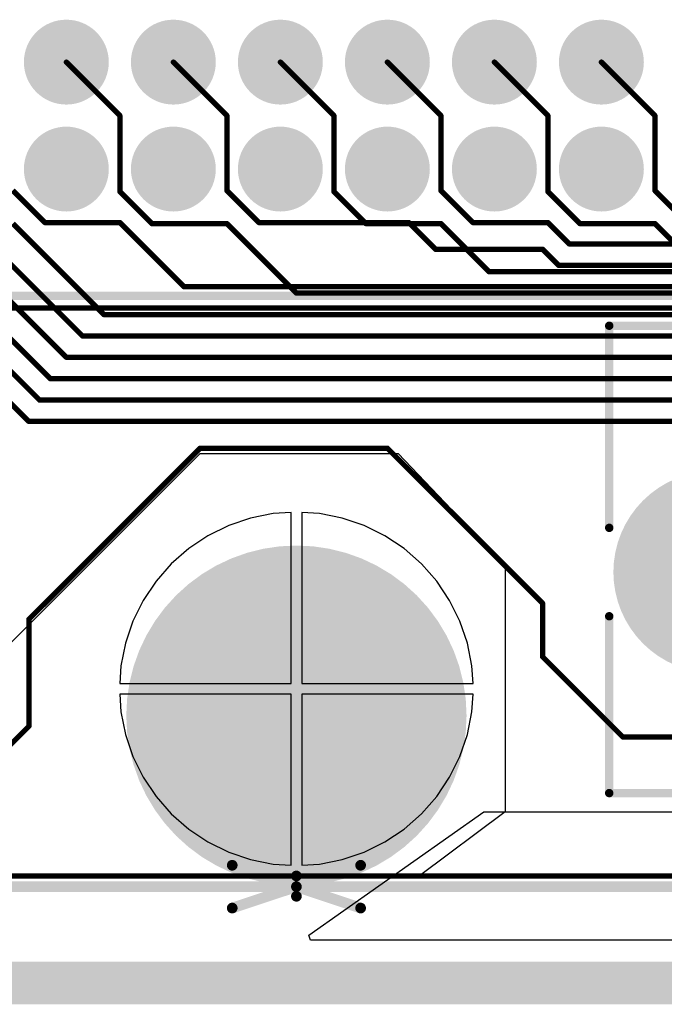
# Model space of a CAD drawing. Extents: x 0.11 to 7.09, y 0.95 to 2.65.
# Tile 6 of 15: x 2.88 to 3.48, y 0.95 to 1.88. Entities that reach past the tile are written whole.
import ezdxf

# ---------------------------------------------------------------- set-up
doc = ezdxf.new("R2010")
doc.units = 0
doc.layers.get('0').update_dxf_attribs({"linetype": 'CONTINUOUS'})
for name, color, linetype in [('BOTTOMLAYER', 5, 'CONTINUOUS'), ('BOTTOMOVERLAY', 54, 'CONTINUOUS'), ('BOTTOMSOLDER', 6, 'CONTINUOUS'), ('INTERNALPLANE1', 76, 'CONTINUOUS'), ('INTERNALPLANE2', 16, 'CONTINUOUS'), ('INTERNALPLANE3', 216, 'CONTINUOUS'), ('INTERNALPLANE4', 136, 'CONTINUOUS'), ('MULTILAYER', 9, 'CONTINUOUS'), ('PADHOLE', 156, 'CONTINUOUS'), ('TOPLAYER', 1, 'CONTINUOUS'), ('TOPOVERLAY', 2, 'CONTINUOUS'), ('TOPSOLDER', 216, 'CONTINUOUS')]:
    doc.layers.add(name, color=color, linetype=linetype)

# ---------------------------------------------------------------- blocks, each defined once
blk = doc.blocks.new('EURO2_54_2V48_16')
at = {"layer": 'BOTTOMLAYER', "const_width": 0.09055}
blk.add_lwpolyline([(-1.02953, -0.01181, 1), (-0.93898, -0.01181, 1)], format="xyb", close=True, dxfattribs=at)
at = {"layer": 'BOTTOMSOLDER', "const_width": 0.09455}
blk.add_lwpolyline([(-1.03153, -0.01181, 1), (-0.93698, -0.01181, 1)], format="xyb", close=True, dxfattribs=at)
at = {"layer": 'INTERNALPLANE1', "const_width": 0.07512}
blk.add_lwpolyline([(-1.02181, -0.01181, 1), (-0.94669, -0.01181, 1)], format="xyb", close=True, dxfattribs=at)
at = {"layer": 'INTERNALPLANE2', "const_width": 0.07512}
blk.add_lwpolyline([(-1.02181, -0.01181, 1), (-0.94669, -0.01181, 1)], format="xyb", close=True, dxfattribs=at)
at = {"layer": 'INTERNALPLANE3', "const_width": 0.07512}
blk.add_lwpolyline([(-1.02181, -0.01181, 1), (-0.94669, -0.01181, 1)], format="xyb", close=True, dxfattribs=at)
at = {"layer": 'INTERNALPLANE4', "const_width": 0.07512}
blk.add_lwpolyline([(-1.02181, -0.01181, 1), (-0.94669, -0.01181, 1)], format="xyb", close=True, dxfattribs=at)
at = {"layer": 'MULTILAYER', "const_width": 0.09055}
blk.add_lwpolyline([(-1.02953, -0.01181, 1), (-0.93898, -0.01181, 1)], format="xyb", close=True, dxfattribs=at)
at = {"layer": 'PADHOLE', "const_width": 0.05512}
blk.add_lwpolyline([(-1.01181, -0.01181, 1), (-0.95669, -0.01181, 1)], format="xyb", close=True, dxfattribs=at)
at = {"layer": 'TOPLAYER', "const_width": 0.09055}
blk.add_lwpolyline([(-1.02953, -0.01181, 1), (-0.93898, -0.01181, 1)], format="xyb", close=True, dxfattribs=at)
at = {"layer": 'TOPOVERLAY', "const_width": 0.00787}
for points in [[(-1.08268, 0.02953), (-1.08268, 0.2185)], [(-1.08268, 0.2185), (1.08268, 0.2185)], [(-1.08268, -0.2185), (-1.08268, -0.05315)], [(-1.08268, -0.2185), (1.08268, -0.2185)]]:
    blk.add_lwpolyline(points, dxfattribs=at)
at = {"layer": 'TOPOVERLAY', "const_width": 0.00394}
for points in [[(-1.08465, 0.2185, 1), (-1.08071, 0.2185, 1)], [(-1.08465, 0.2185, 1), (-1.08071, 0.2185, 1)], [(-1.08465, 0.02953, 1), (-1.08071, 0.02953, 1)], [(-1.08465, -0.05315, 1), (-1.08071, -0.05315, 1)], [(-1.08465, -0.2185, 1), (-1.08071, -0.2185, 1)], [(-1.08465, -0.2185, 1), (-1.08071, -0.2185, 1)]]:
    blk.add_lwpolyline(points, format="xyb", close=True, dxfattribs=at)
at = {"layer": 'TOPSOLDER', "const_width": 0.09455}
blk.add_lwpolyline([(-1.03153, -0.01181, 1), (-0.93698, -0.01181, 1)], format="xyb", close=True, dxfattribs=at)
blk = doc.blocks.new('EURO2_54_2V96_B_17')
at = {"layer": 'BOTTOMLAYER', "const_width": 0.031}
for points in [[(-0.7655, 0, 1), (-0.7345, 0, 1)], [(-0.6655, 0, 1), (-0.6345, 0, 1)], [(-0.5655, 0, 1), (-0.5345, 0, 1)], [(-0.4655, 0, 1), (-0.4345, 0, 1)], [(-0.3655, 0, 1), (-0.3345, 0, 1)], [(-0.2655, 0, 1), (-0.2345, 0, 1)], [(-0.7655, -0.1, 1), (-0.7345, -0.1, 1)], [(-0.6655, -0.1, 1), (-0.6345, -0.1, 1)], [(-0.5655, -0.1, 1), (-0.5345, -0.1, 1)], [(-0.4655, -0.1, 1), (-0.4345, -0.1, 1)], [(-0.3655, -0.1, 1), (-0.3345, -0.1, 1)], [(-0.2655, -0.1, 1), (-0.2345, -0.1, 1)]]:
    blk.add_lwpolyline(points, format="xyb", close=True, dxfattribs=at)
at = {"layer": 'BOTTOMOVERLAY', "const_width": 0.00787}
blk.add_lwpolyline([(-1.87008, -0.2185), (1.87008, -0.2185)], dxfattribs=at)
at = {"layer": 'BOTTOMSOLDER', "const_width": 0.035}
for points in [[(-0.7675, 0, 1), (-0.7325, 0, 1)], [(-0.6675, 0, 1), (-0.6325, 0, 1)], [(-0.5675, 0, 1), (-0.5325, 0, 1)], [(-0.4675, 0, 1), (-0.4325, 0, 1)], [(-0.3675, 0, 1), (-0.3325, 0, 1)], [(-0.2675, 0, 1), (-0.2325, 0, 1)], [(-0.7675, -0.1, 1), (-0.7325, -0.1, 1)], [(-0.6675, -0.1, 1), (-0.6325, -0.1, 1)], [(-0.5675, -0.1, 1), (-0.5325, -0.1, 1)], [(-0.4675, -0.1, 1), (-0.4325, -0.1, 1)], [(-0.3675, -0.1, 1), (-0.3325, -0.1, 1)], [(-0.2675, -0.1, 1), (-0.2325, -0.1, 1)]]:
    blk.add_lwpolyline(points, format="xyb", close=True, dxfattribs=at)
at = {"layer": 'INTERNALPLANE1', "const_width": 0.03968}
for points in [[(-0.76984, 0, 1), (-0.73016, 0, 1)], [(-0.66984, 0, 1), (-0.63016, 0, 1)], [(-0.56984, 0, 1), (-0.53016, 0, 1)], [(-0.46984, 0, 1), (-0.43016, 0, 1)], [(-0.36984, 0, 1), (-0.33016, 0, 1)], [(-0.26984, 0, 1), (-0.23016, 0, 1)], [(-0.76984, -0.1, 1), (-0.73016, -0.1, 1)], [(-0.66984, -0.1, 1), (-0.63016, -0.1, 1)], [(-0.56984, -0.1, 1), (-0.53016, -0.1, 1)], [(-0.46984, -0.1, 1), (-0.43016, -0.1, 1)], [(-0.36984, -0.1, 1), (-0.33016, -0.1, 1)], [(-0.26984, -0.1, 1), (-0.23016, -0.1, 1)]]:
    blk.add_lwpolyline(points, format="xyb", close=True, dxfattribs=at)
at = {"layer": 'INTERNALPLANE2', "const_width": 0.03968}
for points in [[(-0.76984, 0, 1), (-0.73016, 0, 1)], [(-0.66984, 0, 1), (-0.63016, 0, 1)], [(-0.56984, 0, 1), (-0.53016, 0, 1)], [(-0.46984, 0, 1), (-0.43016, 0, 1)], [(-0.36984, 0, 1), (-0.33016, 0, 1)], [(-0.26984, 0, 1), (-0.23016, 0, 1)], [(-0.76984, -0.1, 1), (-0.73016, -0.1, 1)], [(-0.66984, -0.1, 1), (-0.63016, -0.1, 1)], [(-0.56984, -0.1, 1), (-0.53016, -0.1, 1)], [(-0.46984, -0.1, 1), (-0.43016, -0.1, 1)], [(-0.36984, -0.1, 1), (-0.33016, -0.1, 1)], [(-0.26984, -0.1, 1), (-0.23016, -0.1, 1)]]:
    blk.add_lwpolyline(points, format="xyb", close=True, dxfattribs=at)
at = {"layer": 'INTERNALPLANE3', "const_width": 0.03968}
for points in [[(-0.76984, 0, 1), (-0.73016, 0, 1)], [(-0.66984, 0, 1), (-0.63016, 0, 1)], [(-0.56984, 0, 1), (-0.53016, 0, 1)], [(-0.46984, 0, 1), (-0.43016, 0, 1)], [(-0.36984, 0, 1), (-0.33016, 0, 1)], [(-0.26984, 0, 1), (-0.23016, 0, 1)], [(-0.76984, -0.1, 1), (-0.73016, -0.1, 1)], [(-0.66984, -0.1, 1), (-0.63016, -0.1, 1)], [(-0.56984, -0.1, 1), (-0.53016, -0.1, 1)], [(-0.46984, -0.1, 1), (-0.43016, -0.1, 1)], [(-0.36984, -0.1, 1), (-0.33016, -0.1, 1)], [(-0.26984, -0.1, 1), (-0.23016, -0.1, 1)]]:
    blk.add_lwpolyline(points, format="xyb", close=True, dxfattribs=at)
at = {"layer": 'INTERNALPLANE4', "const_width": 0.03968}
for points in [[(-0.76984, 0, 1), (-0.73016, 0, 1)], [(-0.66984, 0, 1), (-0.63016, 0, 1)], [(-0.56984, 0, 1), (-0.53016, 0, 1)], [(-0.46984, 0, 1), (-0.43016, 0, 1)], [(-0.36984, 0, 1), (-0.33016, 0, 1)], [(-0.26984, 0, 1), (-0.23016, 0, 1)], [(-0.76984, -0.1, 1), (-0.73016, -0.1, 1)], [(-0.66984, -0.1, 1), (-0.63016, -0.1, 1)], [(-0.56984, -0.1, 1), (-0.53016, -0.1, 1)], [(-0.46984, -0.1, 1), (-0.43016, -0.1, 1)], [(-0.36984, -0.1, 1), (-0.33016, -0.1, 1)], [(-0.26984, -0.1, 1), (-0.23016, -0.1, 1)]]:
    blk.add_lwpolyline(points, format="xyb", close=True, dxfattribs=at)
at = {"layer": 'MULTILAYER', "const_width": 0.031}
for points in [[(-0.7655, 0, 1), (-0.7345, 0, 1)], [(-0.6655, 0, 1), (-0.6345, 0, 1)], [(-0.5655, 0, 1), (-0.5345, 0, 1)], [(-0.4655, 0, 1), (-0.4345, 0, 1)], [(-0.3655, 0, 1), (-0.3345, 0, 1)], [(-0.2655, 0, 1), (-0.2345, 0, 1)], [(-0.7655, -0.1, 1), (-0.7345, -0.1, 1)], [(-0.6655, -0.1, 1), (-0.6345, -0.1, 1)], [(-0.5655, -0.1, 1), (-0.5345, -0.1, 1)], [(-0.4655, -0.1, 1), (-0.4345, -0.1, 1)], [(-0.3655, -0.1, 1), (-0.3345, -0.1, 1)], [(-0.2655, -0.1, 1), (-0.2345, -0.1, 1)]]:
    blk.add_lwpolyline(points, format="xyb", close=True, dxfattribs=at)
at = {"layer": 'PADHOLE', "const_width": 0.01969}
for points in [[(-0.75984, 0, 1), (-0.74016, 0, 1)], [(-0.65984, 0, 1), (-0.64016, 0, 1)], [(-0.55984, 0, 1), (-0.54016, 0, 1)], [(-0.45984, 0, 1), (-0.44016, 0, 1)], [(-0.35984, 0, 1), (-0.34016, 0, 1)], [(-0.25984, 0, 1), (-0.24016, 0, 1)], [(-0.75984, -0.1, 1), (-0.74016, -0.1, 1)], [(-0.65984, -0.1, 1), (-0.64016, -0.1, 1)], [(-0.55984, -0.1, 1), (-0.54016, -0.1, 1)], [(-0.45984, -0.1, 1), (-0.44016, -0.1, 1)], [(-0.35984, -0.1, 1), (-0.34016, -0.1, 1)], [(-0.25984, -0.1, 1), (-0.24016, -0.1, 1)]]:
    blk.add_lwpolyline(points, format="xyb", close=True, dxfattribs=at)
at = {"layer": 'TOPLAYER', "const_width": 0.031}
for points in [[(-0.7655, 0, 1), (-0.7345, 0, 1)], [(-0.6655, 0, 1), (-0.6345, 0, 1)], [(-0.5655, 0, 1), (-0.5345, 0, 1)], [(-0.4655, 0, 1), (-0.4345, 0, 1)], [(-0.3655, 0, 1), (-0.3345, 0, 1)], [(-0.2655, 0, 1), (-0.2345, 0, 1)], [(-0.7655, -0.1, 1), (-0.7345, -0.1, 1)], [(-0.6655, -0.1, 1), (-0.6345, -0.1, 1)], [(-0.5655, -0.1, 1), (-0.5345, -0.1, 1)], [(-0.4655, -0.1, 1), (-0.4345, -0.1, 1)], [(-0.3655, -0.1, 1), (-0.3345, -0.1, 1)], [(-0.2655, -0.1, 1), (-0.2345, -0.1, 1)]]:
    blk.add_lwpolyline(points, format="xyb", close=True, dxfattribs=at)
at = {"layer": 'TOPSOLDER', "const_width": 0.035}
for points in [[(-0.7675, 0, 1), (-0.7325, 0, 1)], [(-0.6675, 0, 1), (-0.6325, 0, 1)], [(-0.5675, 0, 1), (-0.5325, 0, 1)], [(-0.4675, 0, 1), (-0.4325, 0, 1)], [(-0.3675, 0, 1), (-0.3325, 0, 1)], [(-0.2675, 0, 1), (-0.2325, 0, 1)], [(-0.7675, -0.1, 1), (-0.7325, -0.1, 1)], [(-0.6675, -0.1, 1), (-0.6325, -0.1, 1)], [(-0.5675, -0.1, 1), (-0.5325, -0.1, 1)], [(-0.4675, -0.1, 1), (-0.4325, -0.1, 1)], [(-0.3675, -0.1, 1), (-0.3325, -0.1, 1)], [(-0.2675, -0.1, 1), (-0.2325, -0.1, 1)]]:
    blk.add_lwpolyline(points, format="xyb", close=True, dxfattribs=at)

msp = doc.modelspace()

# ---------------------------------------------------------------- linework, layer by layer
at = {"layer": 'BOTTOMLAYER', "const_width": 0.005}
for points in [[(3.025, 1.836), (3.075, 1.786)], [(3.225, 1.836), (3.275, 1.786)], [(3.425, 1.836), (3.475, 1.786)], [(3.075, 1.716), (3.075, 1.786)], [(3.275, 1.716), (3.275, 1.786)], [(3.475, 1.716), (3.475, 1.786)], [(2.875, 1.716), (2.905, 1.686)], [(3.075, 1.716), (3.105, 1.686)], [(3.275, 1.716), (3.305, 1.686)], [(3.475, 1.716), (3.505, 1.686)], [(2.905, 1.686), (2.975, 1.686)], [(2.975, 1.686), (3.035, 1.626)], [(3.105, 1.686), (3.245, 1.686)], [(3.245, 1.686), (3.27, 1.661)], [(3.305, 1.686), (3.375, 1.686)], [(3.375, 1.686), (3.395, 1.666)], [(3.395, 1.666), (3.66, 1.666)], [(3.27, 1.661), (3.37, 1.661)], [(3.37, 1.661), (3.385, 1.646)], [(3.385, 1.646), (3.65141, 1.646)], [(3.035, 1.626), (3.64, 1.626)], [(2.855, 1.606), (3.63, 1.606)], [(2.89, 1.315), (3.05, 1.475)], [(3.05, 1.475), (3.225, 1.475)], [(3.225, 1.475), (3.37, 1.33)], [(3.37, 1.28), (3.37, 1.33)], [(2.89, 1.215), (2.89, 1.315)], [(3.37, 1.28), (3.445, 1.205)], [(2.8475, 1.1725), (2.89, 1.215)], [(3.445, 1.205), (3.799, 1.205)], [(1.055, 1.075), (3.769, 1.075)]]:
    msp.add_lwpolyline(points, dxfattribs=at)
at = {"layer": 'BOTTOMLAYER'}
for points, const_width in [([(3.02375, 1.836, 1), (3.02625, 1.836, 1)], 0.0025), ([(3.22375, 1.836, 1), (3.22625, 1.836, 1)], 0.0025), ([(3.42375, 1.836, 1), (3.42625, 1.836, 1)], 0.0025), ([(3.07375, 1.786, 1), (3.07625, 1.786, 1)], 0.0025), ([(3.07375, 1.786, 1), (3.07625, 1.786, 1)], 0.0025), ([(3.27375, 1.786, 1), (3.27625, 1.786, 1)], 0.0025), ([(3.27375, 1.786, 1), (3.27625, 1.786, 1)], 0.0025), ([(3.47375, 1.786, 1), (3.47625, 1.786, 1)], 0.0025), ([(3.47375, 1.786, 1), (3.47625, 1.786, 1)], 0.0025), ([(3.07375, 1.716, 1), (3.07625, 1.716, 1)], 0.0025), ([(3.07375, 1.716, 1), (3.07625, 1.716, 1)], 0.0025), ([(3.27375, 1.716, 1), (3.27625, 1.716, 1)], 0.0025), ([(3.27375, 1.716, 1), (3.27625, 1.716, 1)], 0.0025), ([(3.47375, 1.716, 1), (3.47625, 1.716, 1)], 0.0025), ([(3.47375, 1.716, 1), (3.47625, 1.716, 1)], 0.0025), ([(2.90375, 1.686, 1), (2.90625, 1.686, 1)], 0.0025), ([(2.90375, 1.686, 1), (2.90625, 1.686, 1)], 0.0025), ([(2.97375, 1.686, 1), (2.97625, 1.686, 1)], 0.0025), ([(2.97375, 1.686, 1), (2.97625, 1.686, 1)], 0.0025), ([(3.10375, 1.686, 1), (3.10625, 1.686, 1)], 0.0025), ([(3.10375, 1.686, 1), (3.10625, 1.686, 1)], 0.0025), ([(3.24375, 1.686, 1), (3.24625, 1.686, 1)], 0.0025), ([(3.24375, 1.686, 1), (3.24625, 1.686, 1)], 0.0025), ([(3.30375, 1.686, 1), (3.30625, 1.686, 1)], 0.0025), ([(3.30375, 1.686, 1), (3.30625, 1.686, 1)], 0.0025), ([(3.37375, 1.686, 1), (3.37625, 1.686, 1)], 0.0025), ([(3.37375, 1.686, 1), (3.37625, 1.686, 1)], 0.0025), ([(3.39375, 1.666, 1), (3.39625, 1.666, 1)], 0.0025), ([(3.39375, 1.666, 1), (3.39625, 1.666, 1)], 0.0025), ([(3.26875, 1.661, 1), (3.27125, 1.661, 1)], 0.0025), ([(3.26875, 1.661, 1), (3.27125, 1.661, 1)], 0.0025), ([(3.36875, 1.661, 1), (3.37125, 1.661, 1)], 0.0025), ([(3.36875, 1.661, 1), (3.37125, 1.661, 1)], 0.0025), ([(3.38375, 1.646, 1), (3.38625, 1.646, 1)], 0.0025), ([(3.38375, 1.646, 1), (3.38625, 1.646, 1)], 0.0025), ([(3.03375, 1.626, 1), (3.03625, 1.626, 1)], 0.0025), ([(3.03375, 1.626, 1), (3.03625, 1.626, 1)], 0.0025), ([(3.04875, 1.475, 1), (3.05125, 1.475, 1)], 0.0025), ([(3.04875, 1.475, 1), (3.05125, 1.475, 1)], 0.0025), ([(3.22375, 1.475, 1), (3.22625, 1.475, 1)], 0.0025), ([(3.22375, 1.475, 1), (3.22625, 1.475, 1)], 0.0025), ([(3.0625, 1.225, 1), (3.2175, 1.225, 1)], 0.155), ([(3.36875, 1.33, 1), (3.37125, 1.33, 1)], 0.0025), ([(3.36875, 1.33, 1), (3.37125, 1.33, 1)], 0.0025), ([(2.88875, 1.315, 1), (2.89125, 1.315, 1)], 0.0025), ([(2.88875, 1.315, 1), (2.89125, 1.315, 1)], 0.0025), ([(3.36875, 1.28, 1), (3.37125, 1.28, 1)], 0.0025), ([(3.36875, 1.28, 1), (3.37125, 1.28, 1)], 0.0025), ([(2.88875, 1.215, 1), (2.89125, 1.215, 1)], 0.0025), ([(2.88875, 1.215, 1), (2.89125, 1.215, 1)], 0.0025), ([(3.44375, 1.205, 1), (3.44625, 1.205, 1)], 0.0025), ([(3.44375, 1.205, 1), (3.44625, 1.205, 1)], 0.0025)]:
    msp.add_lwpolyline(points, format="xyb", close=True, dxfattribs=dict(at, const_width=const_width))
at = {"layer": 'BOTTOMSOLDER', "const_width": 0.159}
msp.add_lwpolyline([(3.0605, 1.225, 1), (3.2195, 1.225, 1)], format="xyb", close=True, dxfattribs=at)
at = {"layer": 'INTERNALPLANE1', "const_width": 0.089}
msp.add_lwpolyline([(3.0955, 1.225, 1), (3.1845, 1.225, 1)], format="xyb", close=True, dxfattribs=at)
at = {"layer": 'INTERNALPLANE1', "const_width": 0.04}
msp.add_lwpolyline([(0.13, 0.975), (7.07, 0.975)], dxfattribs=at)
at = {"layer": 'INTERNALPLANE2', "const_width": 0.089}
msp.add_lwpolyline([(3.0955, 1.225, 1), (3.1845, 1.225, 1)], format="xyb", close=True, dxfattribs=at)
at = {"layer": 'INTERNALPLANE2', "const_width": 0.04}
msp.add_lwpolyline([(0.13, 0.975), (7.07, 0.975)], dxfattribs=at)
at = {"layer": 'INTERNALPLANE3', "const_width": 0.089}
msp.add_lwpolyline([(3.0955, 1.225, 1), (3.1845, 1.225, 1)], format="xyb", close=True, dxfattribs=at)
at = {"layer": 'INTERNALPLANE3', "const_width": 0.04}
msp.add_lwpolyline([(0.13, 0.975), (7.07, 0.975)], dxfattribs=at)
at = {"layer": 'INTERNALPLANE4', "const_width": 0.089}
msp.add_lwpolyline([(3.0955, 1.225, 1), (3.1845, 1.225, 1)], format="xyb", close=True, dxfattribs=at)
at = {"layer": 'INTERNALPLANE4', "const_width": 0.04}
msp.add_lwpolyline([(0.13, 0.975), (7.07, 0.975)], dxfattribs=at)
at = {"layer": 'MULTILAYER', "const_width": 0.155}
msp.add_lwpolyline([(3.0625, 1.225, 1), (3.2175, 1.225, 1)], format="xyb", close=True, dxfattribs=at)
at = {"layer": 'PADHOLE', "const_width": 0.069}
msp.add_lwpolyline([(3.1055, 1.225, 1), (3.1745, 1.225, 1)], format="xyb", close=True, dxfattribs=at)
at = {"layer": 'TOPLAYER'}
for p, q in [((2.79, 1.21), (3.05, 1.47)), ((3.05, 1.47), (3.235, 1.47)), ((3.235, 1.47), (3.335, 1.365)), ((3.0972, 1.40972), (3.07672, 1.40277)), ((3.11842, 1.41394), (3.0972, 1.40972)), ((3.135, 1.41503), (3.11842, 1.41394)), ((3.135, 1.255), (3.135, 1.41503)), ((3.16158, 1.41394), (3.145, 1.41503)), ((3.145, 1.41503), (3.145, 1.255)), ((3.1828, 1.40972), (3.16158, 1.41394)), ((3.20328, 1.40277), (3.1828, 1.40972)), ((3.07672, 1.40277), (3.05732, 1.3932)), ((3.22268, 1.3932), (3.20328, 1.40277)), ((3.05732, 1.3932), (3.03934, 1.38118)), ((3.24066, 1.38118), (3.22268, 1.3932)), ((3.03934, 1.38118), (3.02308, 1.36692)), ((3.25692, 1.36692), (3.24066, 1.38118)), ((3.02308, 1.36692), (3.00882, 1.35066)), ((3.27118, 1.35066), (3.25692, 1.36692)), ((3.335, 1.365), (3.335, 1.135)), ((3.00882, 1.35066), (2.9968, 1.33268)), ((3.2832, 1.33268), (3.27118, 1.35066)), ((2.9968, 1.33268), (2.98723, 1.31328)), ((3.29277, 1.31328), (3.2832, 1.33268)), ((2.98723, 1.31328), (2.98028, 1.2928)), ((3.29972, 1.2928), (3.29277, 1.31328)), ((2.98028, 1.2928), (2.97606, 1.27158)), ((3.30394, 1.27158), (3.29972, 1.2928)), ((2.97606, 1.27158), (2.97497, 1.255)), ((3.30503, 1.255), (3.30394, 1.27158)), ((2.97497, 1.255), (3.135, 1.255)), ((3.145, 1.255), (3.30503, 1.255)), ((3.135, 1.245), (2.97497, 1.245)), ((2.97497, 1.245), (2.97606, 1.22842)), ((3.135, 1.08497), (3.135, 1.245)), ((3.30503, 1.245), (3.145, 1.245)), ((3.145, 1.245), (3.145, 1.08497)), ((3.30394, 1.22842), (3.30503, 1.245)), ((2.97606, 1.22842), (2.98028, 1.2072)), ((3.29972, 1.2072), (3.30394, 1.22842)), ((2.98028, 1.2072), (2.98723, 1.18672)), ((3.29277, 1.18672), (3.29972, 1.2072)), ((2.98723, 1.18672), (2.9968, 1.16732)), ((3.2832, 1.16732), (3.29277, 1.18672)), ((2.9968, 1.16732), (3.00882, 1.14934)), ((3.27118, 1.14934), (3.2832, 1.16732)), ((3.00882, 1.14934), (3.02308, 1.13308)), ((3.25692, 1.13308), (3.27118, 1.14934)), ((3.02308, 1.13308), (3.03934, 1.11882)), ((3.15175, 1.01977), (3.315, 1.135)), ((3.24066, 1.11882), (3.25692, 1.13308)), ((3.335, 1.135), (3.255, 1.075)), ((3.315, 1.135), (6.25146, 1.13516)), ((3.03934, 1.11882), (3.05732, 1.1068)), ((3.22268, 1.1068), (3.24066, 1.11882)), ((3.05732, 1.1068), (3.07672, 1.09723)), ((3.20328, 1.09723), (3.22268, 1.1068)), ((3.07672, 1.09723), (3.0972, 1.09028)), ((3.1828, 1.09028), (3.20328, 1.09723)), ((3.0972, 1.09028), (3.11842, 1.08606)), ((3.16158, 1.08606), (3.1828, 1.09028)), ((3.11842, 1.08606), (3.135, 1.08497)), ((3.145, 1.08497), (3.16158, 1.08606)), ((3.255, 1.075), (0.57124, 1.075)), ((3.15326, 1.015), (3.15175, 1.01977)), ((6.255, 1.015), (3.15326, 1.015))]:
    msp.add_line(p, q, dxfattribs=at)
at = {"layer": 'TOPLAYER', "const_width": 0.005}
for points in [[(2.925, 1.836), (2.975, 1.786)], [(3.125, 1.836), (3.175, 1.786)], [(3.325, 1.836), (3.375, 1.786)], [(2.975, 1.715), (2.975, 1.786)], [(3.175, 1.715), (3.175, 1.786)], [(3.375, 1.715), (3.375, 1.786)], [(2.975, 1.715), (3.005, 1.685)], [(3.175, 1.715), (3.205, 1.685)], [(3.375, 1.715), (3.405, 1.685)], [(2.875, 1.685), (2.96, 1.6)], [(3.005, 1.685), (3.075, 1.685)], [(3.075, 1.685), (3.14, 1.62)], [(3.205, 1.685), (3.275, 1.685)], [(3.275, 1.685), (3.32, 1.64)], [(3.405, 1.685), (3.475, 1.685)], [(3.475, 1.685), (3.5, 1.66)], [(2.855, 1.665), (2.94, 1.58)], [(2.84, 1.645), (2.925, 1.56)], [(3.32, 1.64), (3.86, 1.64)], [(2.825, 1.625), (2.91, 1.54)], [(3.14, 1.62), (3.85, 1.62)], [(2.815, 1.605), (2.9, 1.52)], [(2.96, 1.6), (3.84, 1.6)], [(2.805, 1.585), (2.89, 1.5)], [(2.94, 1.58), (3.83, 1.58)], [(2.925, 1.56), (3.82, 1.56)], [(2.91, 1.54), (3.81, 1.54)], [(2.9, 1.52), (3.8, 1.52)], [(2.89, 1.5), (3.736, 1.5)]]:
    msp.add_lwpolyline(points, dxfattribs=at)
at = {"layer": 'TOPLAYER'}
for points, const_width in [([(2.92375, 1.836, 1), (2.92625, 1.836, 1)], 0.0025), ([(3.12375, 1.836, 1), (3.12625, 1.836, 1)], 0.0025), ([(3.32375, 1.836, 1), (3.32625, 1.836, 1)], 0.0025), ([(2.97375, 1.786, 1), (2.97625, 1.786, 1)], 0.0025), ([(2.97375, 1.786, 1), (2.97625, 1.786, 1)], 0.0025), ([(3.17375, 1.786, 1), (3.17625, 1.786, 1)], 0.0025), ([(3.17375, 1.786, 1), (3.17625, 1.786, 1)], 0.0025), ([(3.37375, 1.786, 1), (3.37625, 1.786, 1)], 0.0025), ([(3.37375, 1.786, 1), (3.37625, 1.786, 1)], 0.0025), ([(2.97375, 1.715, 1), (2.97625, 1.715, 1)], 0.0025), ([(2.97375, 1.715, 1), (2.97625, 1.715, 1)], 0.0025), ([(3.17375, 1.715, 1), (3.17625, 1.715, 1)], 0.0025), ([(3.17375, 1.715, 1), (3.17625, 1.715, 1)], 0.0025), ([(3.37375, 1.715, 1), (3.37625, 1.715, 1)], 0.0025), ([(3.37375, 1.715, 1), (3.37625, 1.715, 1)], 0.0025), ([(3.00375, 1.685, 1), (3.00625, 1.685, 1)], 0.0025), ([(3.00375, 1.685, 1), (3.00625, 1.685, 1)], 0.0025), ([(3.07375, 1.685, 1), (3.07625, 1.685, 1)], 0.0025), ([(3.07375, 1.685, 1), (3.07625, 1.685, 1)], 0.0025), ([(3.20375, 1.685, 1), (3.20625, 1.685, 1)], 0.0025), ([(3.20375, 1.685, 1), (3.20625, 1.685, 1)], 0.0025), ([(3.27375, 1.685, 1), (3.27625, 1.685, 1)], 0.0025), ([(3.27375, 1.685, 1), (3.27625, 1.685, 1)], 0.0025), ([(3.40375, 1.685, 1), (3.40625, 1.685, 1)], 0.0025), ([(3.40375, 1.685, 1), (3.40625, 1.685, 1)], 0.0025), ([(3.47375, 1.685, 1), (3.47625, 1.685, 1)], 0.0025), ([(3.47375, 1.685, 1), (3.47625, 1.685, 1)], 0.0025), ([(3.31875, 1.64, 1), (3.32125, 1.64, 1)], 0.0025), ([(3.31875, 1.64, 1), (3.32125, 1.64, 1)], 0.0025), ([(3.13875, 1.62, 1), (3.14125, 1.62, 1)], 0.0025), ([(3.13875, 1.62, 1), (3.14125, 1.62, 1)], 0.0025), ([(2.95875, 1.6, 1), (2.96125, 1.6, 1)], 0.0025), ([(2.95875, 1.6, 1), (2.96125, 1.6, 1)], 0.0025), ([(2.93875, 1.58, 1), (2.94125, 1.58, 1)], 0.0025), ([(2.93875, 1.58, 1), (2.94125, 1.58, 1)], 0.0025), ([(2.92375, 1.56, 1), (2.92625, 1.56, 1)], 0.0025), ([(2.92375, 1.56, 1), (2.92625, 1.56, 1)], 0.0025), ([(2.90875, 1.54, 1), (2.91125, 1.54, 1)], 0.0025), ([(2.90875, 1.54, 1), (2.91125, 1.54, 1)], 0.0025), ([(2.89875, 1.52, 1), (2.90125, 1.52, 1)], 0.0025), ([(2.89875, 1.52, 1), (2.90125, 1.52, 1)], 0.0025), ([(2.88875, 1.5, 1), (2.89125, 1.5, 1)], 0.0025), ([(2.88875, 1.5, 1), (2.89125, 1.5, 1)], 0.0025), ([(3.0625, 1.225, 1), (3.2175, 1.225, 1)], 0.155)]:
    msp.add_lwpolyline(points, format="xyb", close=True, dxfattribs=dict(at, const_width=const_width))
at = {"layer": 'TOPOVERLAY', "const_width": 0.01}
for points in [[(3.08, 1.085), (3.14, 1.065)], [(3.14, 1.065), (3.2, 1.085)], [(3.14, 1.056), (3.14, 1.075)], [(3.14, 1.056), (3.14, 1.075)], [(1.95494, 1.065), (3.14, 1.065)], [(3.08, 1.045), (3.14, 1.065)], [(3.14, 1.065), (4.75306, 1.065)], [(3.14, 1.065), (3.2, 1.045)]]:
    msp.add_lwpolyline(points, dxfattribs=at)
at = {"layer": 'TOPOVERLAY', "const_width": 0.005}
for points in [[(3.0775, 1.085, 1), (3.0825, 1.085, 1)], [(3.1975, 1.085, 1), (3.2025, 1.085, 1)], [(3.1375, 1.075, 1), (3.1425, 1.075, 1)], [(3.1375, 1.075, 1), (3.1425, 1.075, 1)], [(3.1375, 1.065, 1), (3.1425, 1.065, 1)], [(3.1375, 1.065, 1), (3.1425, 1.065, 1)], [(3.1375, 1.065, 1), (3.1425, 1.065, 1)], [(3.1375, 1.065, 1), (3.1425, 1.065, 1)], [(3.1375, 1.065, 1), (3.1425, 1.065, 1)], [(3.1375, 1.065, 1), (3.1425, 1.065, 1)], [(3.1375, 1.056, 1), (3.1425, 1.056, 1)], [(3.1375, 1.056, 1), (3.1425, 1.056, 1)], [(3.0775, 1.045, 1), (3.0825, 1.045, 1)], [(3.1975, 1.045, 1), (3.2025, 1.045, 1)]]:
    msp.add_lwpolyline(points, format="xyb", close=True, dxfattribs=at)
at = {"layer": 'TOPSOLDER', "const_width": 0.159}
msp.add_lwpolyline([(3.0605, 1.225, 1), (3.2195, 1.225, 1)], format="xyb", close=True, dxfattribs=at)

# ---------------------------------------------------------------- block references
at = {"rotation": 360}
msp.add_blockref('EURO2_54_2V96_B_17', (3.675, 1.836), dxfattribs=at)
msp.add_blockref('EURO2_54_2V48_16', (4.515, 1.371))

doc.saveas('drawing.dxf')
